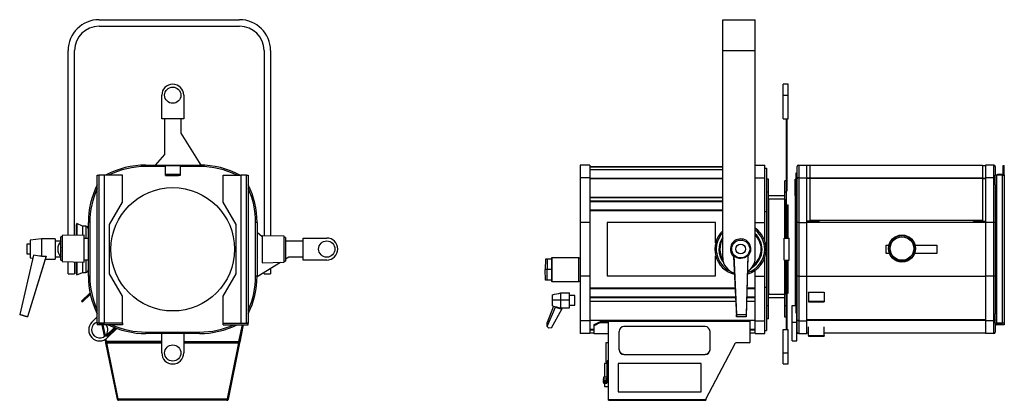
# Model space of a CAD drawing. Header units: millimetres. Extents: x 92 to 1304, y 129 to 1369.
# Tile 4 of 4: x 92 to 1304, y 900 to 1369. Entities that reach past the tile are written whole.
import ezdxf

# ---------------------------------------------------------------- set-up
doc = ezdxf.new("R2010")
doc.units = ezdxf.units.MM

msp = doc.modelspace()

# ---------------------------------------------------------------- linework, layer by layer
at = {"color": 7, "linetype": 'Continuous', "lineweight": 25}
for p, q in [((190.1, 1369.3), (363.1, 1369.3)), ((957.5, 1331.3), (957.5, 1369.3)), ((957.5, 1369.3), (997.5, 1369.3)), ((997.5, 1331.3), (997.5, 1369.3)), ((190.1, 1361.3), (363.1, 1361.3)), ((152.1, 1103.6), (152.1, 1331.3)), ((160.1, 1103.8), (160.1, 1331.3)), ((393.1, 1331.3), (393.1, 1103.2)), ((401.1, 1331.3), (401.1, 1103)), ((957.5, 1076.3), (957.5, 1331.3)), ((957.5, 1331.3), (997.5, 1331.3)), ((997.5, 1076.3), (997.5, 1331.3)), ((1037.9, 1289.8), (1031.9, 1289.8)), ((1031.9, 1276.3), (1031.9, 1289.8)), ((1037.9, 1276.3), (1037.9, 1289.8)), ((267.3, 1247.3), (267.3, 1276.3)), ((294.3, 1276.3), (294.3, 1247.3)), ((1031.9, 1276.3), (1037.9, 1276.3)), ((1031.9, 1247.3), (1031.9, 1276.3)), ((1037.9, 1247.3), (1037.9, 1276.3)), ((294.3, 1247.3), (267.3, 1247.3)), ((270.9, 1203.2), (270.9, 1247.3)), ((290.8, 1247.3), (290.8, 1229.7)), ((1031.9, 1247.3), (1037.9, 1247.3)), ((1035.9, 1203.2), (1035.9, 1247.3)), ((1036.7, 1203.2), (1036.7, 1247.3)), ((290.8, 1229.7), (315.4, 1190.3)), ((259.7, 1190.3), (270.9, 1203.2)), ((1035.9, 1203.2), (1036.7, 1203.2)), ((1035.9, 1170.8), (1035.9, 1203.2)), ((1036.7, 1158.4), (1036.7, 1203.2)), ((247.8, 1188.5), (247.8, 1190.3)), ((247.8, 1190.3), (313.8, 1190.3)), ((271.8, 1189.5), (289.8, 1189.5)), ((271.8, 1179), (271.8, 1189.5)), ((289.8, 1189.5), (289.8, 1179)), ((313.8, 1190.3), (313.8, 1188.5)), ((794.1, 1190.3), (782.1, 1190.3)), ((782.1, 1190.3), (782.1, 1174.5)), ((794.1, 1190.3), (794.1, 1174.5)), ((794.1, 1188.5), (957.5, 1188.5)), ((997.5, 1190.3), (1009.2, 1190.3)), ((1009.2, 1174.5), (1009.2, 1190.3)), ((1049.1, 1173.2), (1049.1, 1188.5)), ((1050.9, 1190.3), (1050.9, 1174.5)), ((1050.9, 1190.3), (1060.9, 1190.3)), ((1060.9, 1174.5), (1060.9, 1190.3)), ((1064.9, 1189.5), (1060.9, 1189.5)), ((1064.9, 1190.3), (1276.9, 1190.3)), ((1064.9, 1174.7), (1064.9, 1190.3)), ((1276.9, 1190.3), (1276.9, 1174.7)), ((1276.9, 1189.5), (1280.9, 1189.5)), ((1290.9, 1190.3), (1280.9, 1190.3)), ((1280.9, 1190.3), (1280.9, 1174.5)), ((1290.9, 1174.5), (1290.9, 1190.3)), ((1292.7, 1188.5), (1292.7, 1177.6)), ((1302.4, 1189.5), (1303.9, 1189.5)), ((1302.4, 1179), (1302.4, 1189.5)), ((1303.9, 1179), (1303.9, 1189.5)), ((188, 1177.6), (190, 1177.6)), ((188, 995.6), (188, 1177.6)), ((190, 1177.6), (190, 995.6)), ((197, 1177.6), (190, 1177.6)), ((197, 995.6), (197, 1177.6)), ((219, 1177.6), (197, 1177.6)), ((219, 1144.6), (219, 1177.6)), ((271.8, 1179), (289.8, 1179)), ((271.8, 1177.5), (271.8, 1179)), ((271.8, 1177.5), (287.8, 1177.5)), ((289.8, 1177.5), (287.8, 1177.5)), ((289.8, 1179), (289.8, 1177.5)), ((342.7, 1144.6), (342.7, 1177.6)), ((342.7, 1177.6), (364.7, 1177.6)), ((364.7, 1177.6), (364.7, 995.6)), ((371.7, 1177.6), (364.7, 1177.6)), ((371.7, 995.6), (371.7, 1177.6)), ((371.7, 1177.6), (373.7, 1177.6)), ((373.7, 1177.6), (373.7, 995.6)), ((794.1, 1184.7), (957.5, 1184.7)), ((1009.2, 1186.5), (1011.2, 1186.5)), ((1011.2, 1186.5), (1011.2, 1133)), ((1047.9, 1180.5), (1049.1, 1180.5)), ((1047.9, 1150.5), (1047.9, 1180.5)), ((1294.7, 1177.6), (1292.7, 1177.6)), ((1292.7, 1165.8), (1292.7, 1177.6)), ((1294.7, 995.6), (1294.7, 1177.6)), ((1301.7, 1177.6), (1294.7, 1177.6)), ((1295.4, 1179), (1302.4, 1179)), ((1295.4, 1179), (1295.4, 1177.6)), ((1301.7, 995.6), (1301.7, 1177.6)), ((1301.7, 1177.6), (1303.7, 1177.6)), ((1302.4, 1179), (1303.9, 1179)), ((1303.7, 1177.6), (1303.7, 995.6)), ((794.1, 1174.5), (782.1, 1174.5)), ((782.1, 1174.5), (782.1, 1119.5)), ((794.1, 1174.5), (794.1, 1119.5)), ((997.5, 1174.5), (1009.2, 1174.5)), ((1009.2, 1119.5), (1009.2, 1174.5)), ((1013.9, 1172.8), (1011.9, 1172.8)), ((1011.9, 1156.8), (1011.9, 1172.8)), ((1013.9, 1156.8), (1013.9, 1172.8)), ((1035.9, 1170.8), (1033.9, 1170.8)), ((1033.9, 1156.8), (1033.9, 1170.8)), ((1035.9, 1156.8), (1035.9, 1170.8)), ((1046.7, 1172.8), (1047.9, 1172.8)), ((1046.7, 1152.8), (1046.7, 1172.8)), ((1049.1, 1119.5), (1049.1, 1173.2)), ((1050.9, 1174.5), (1050.9, 1119.5)), ((1050.9, 1174.5), (1060.9, 1174.5)), ((1060.9, 1119.5), (1060.9, 1174.5)), ((1064.9, 1174.7), (1276.9, 1174.7)), ((1064.9, 1174.3), (1064.9, 1174.7)), ((1064.9, 1122), (1064.9, 1174.3)), ((1064.9, 1174.3), (1276.9, 1174.3)), ((1276.9, 1174.7), (1276.9, 1174.3)), ((1276.9, 1174.3), (1276.9, 1122)), ((1280.9, 1174.5), (1280.9, 1119.5)), ((1290.9, 1174.5), (1280.9, 1174.5)), ((1290.9, 1119.5), (1290.9, 1174.5)), ((1292.7, 1165.8), (1292.7, 1119.5)), ((1013.9, 1156.8), (1011.9, 1156.8)), ((1011.9, 1016.8), (1011.9, 1156.8)), ((1013.9, 1016.8), (1013.9, 1156.8)), ((1033.9, 1152.2), (1013.9, 1152.2)), ((1035.9, 1156.8), (1033.9, 1156.8)), ((1033.9, 1100.3), (1033.9, 1156.8)), ((1035.9, 1158.4), (1036.7, 1158.4)), ((1035.9, 1100.3), (1035.9, 1156.8)), ((1047.9, 1152.8), (1046.7, 1152.8)), ((1046.7, 1152.8), (1046.7, 1024.3)), ((203, 1116.9), (219, 1144.6)), ((358.7, 1116.9), (342.7, 1144.6)), ((794.1, 1150.6), (957.5, 1150.6)), ((794.1, 1150.3), (957.5, 1150.3)), ((1033.9, 1148.2), (1013.9, 1148.2)), ((1013.9, 1148.2), (1013.9, 1030.8)), ((1033.9, 1148.2), (1033.9, 1100.3)), ((1037.2, 1141.3), (1038, 1141.3)), ((1037.2, 1100.3), (1037.2, 1141.3)), ((1038, 1100.3), (1038, 1141.3)), ((1049.1, 1150.5), (1047.9, 1150.5)), ((1047.9, 1150.5), (1047.9, 1018.5)), ((1009.2, 1133), (1011.2, 1133)), ((1011.2, 1133), (1011.2, 1040)), ((162.9, 1118.1), (162.1, 1116.3)), ((162.1, 1116.3), (162.1, 1103.9)), ((169.8, 1114.9), (162.9, 1118.1)), ((162.9, 1118.1), (162.9, 1103.9)), ((173.9, 1114.9), (169.8, 1114.9)), ((169.8, 1114.9), (169.8, 1104.1)), ((178.8, 1119.5), (177, 1119.5)), ((177, 1053.5), (177, 1119.5)), ((178.8, 1119.5), (178.8, 1053.5)), ((203, 1056.4), (203, 1116.9)), ((358.7, 1056.4), (358.7, 1116.9)), ((382.8, 1053.5), (382.8, 1119.5)), ((384.6, 1119.5), (382.8, 1119.5)), ((384.6, 1119.5), (384.6, 1053.5)), ((794.1, 1119.5), (782.1, 1119.5)), ((782.1, 1119.5), (782.1, 1053.5)), ((794.1, 1119.5), (794.1, 1053.5)), ((948.7, 1119.5), (815.4, 1119.5)), ((815.4, 1119.5), (815.4, 1053.7)), ((948.7, 1094.5), (948.7, 1119.5)), ((1009.2, 1096.8), (1009.2, 1119.5)), ((1050.9, 1119.5), (1049.1, 1119.5)), ((1049.1, 1053.5), (1049.1, 1119.5)), ((1050.9, 1119.5), (1060.9, 1119.5)), ((1050.9, 1119.5), (1050.9, 1053.5)), ((1075.9, 1121), (1060.9, 1121)), ((1075.9, 1121), (1060.9, 1121)), ((1060.9, 1119.9), (1280.9, 1119.9)), ((1060.9, 1053.5), (1060.9, 1119.5)), ((1276.9, 1122), (1064.9, 1122)), ((1276.9, 1122), (1064.9, 1122)), ((1064.9, 1122), (1064.9, 1122)), ((1075.9, 1122), (1075.9, 1121)), ((1075.9, 1121), (1075.9, 1121)), ((1265.9, 1121), (1265.9, 1122)), ((1265.9, 1121), (1280.9, 1121)), ((1265.9, 1121), (1280.9, 1121)), ((1265.9, 1121), (1265.9, 1121)), ((1276.9, 1122), (1276.9, 1122)), ((1290.9, 1119.5), (1280.9, 1119.5)), ((1280.9, 1119.5), (1280.9, 1053.5)), ((1292.7, 1119.5), (1290.9, 1119.5)), ((1290.9, 1053.5), (1290.9, 1119.5)), ((1292.7, 1119.5), (1292.7, 1053.5)), ((171.8, 1104.1), (144.8, 1103.4)), ((144.8, 1103.4), (144.8, 1071.4)), ((171.8, 1089.6), (171.8, 1104.1)), ((176.9, 1111.9), (176.9, 1100.3)), ((384.6, 1107.7), (390.9, 1102.2)), ((417.9, 1102.5), (390.9, 1103.2)), ((390.9, 1103.2), (390.9, 1069.8)), ((417.9, 1084.2), (417.9, 1102.5)), ((105.3, 1092.8), (101.3, 1092.8)), ((101.3, 1092.8), (101.3, 1080.8)), ((119.3, 1099.3), (105.3, 1097.8)), ((105.3, 1097.8), (105.3, 1075.8)), ((136.3, 1099.3), (119.3, 1099.3)), ((119.3, 1099.3), (119.3, 1077.9)), ((136.3, 1099.3), (136.3, 1074.3)), ((143.1, 1096.3), (136.3, 1096.3)), ((144.8, 1101.9), (143.1, 1101.9)), ((143.1, 1089.4), (143.1, 1101.9)), ((171.8, 1100.3), (177, 1100.3)), ((419.6, 1101), (417.9, 1101)), ((419.6, 1101), (419.6, 1072)), ((419.6, 1096.8), (441.3, 1096.8)), ((441.3, 1073.3), (441.3, 1100.3)), ((441.3, 1100.3), (470.3, 1100.3)), ((969.2, 1093.9), (970.6, 1095.5)), ((1033.2, 1073.3), (1033.2, 1100.3)), ((1033.2, 1100.3), (1039.2, 1100.3)), ((1039.2, 1073.3), (1039.2, 1100.3)), ((1158.7, 1081.4), (1158.7, 1091.7)), ((1158.7, 1091.7), (1161.9, 1091.7)), ((1194.2, 1091.7), (1221, 1091.7)), ((1221, 1091.7), (1221, 1081.4)), ((109.4, 1079.4), (92.5, 1006)), ((101.3, 1080.8), (105.3, 1080.8)), ((143.1, 1072.9), (143.1, 1089.4)), ((171.8, 1070.7), (171.8, 1089.6)), ((417.9, 1070.5), (417.9, 1084.2)), ((948.7, 1053.7), (948.7, 1078.5)), ((971, 1079.2), (974.2, 1006)), ((988.2, 1079.4), (986.2, 1006)), ((1162.4, 1081.4), (1158.7, 1081.4)), ((1221, 1081.4), (1193.6, 1081.4)), ((124.9, 1077.9), (102.2, 1003.5)), ((123.8, 1074.3), (102.2, 1003.4)), ((105.3, 1075.8), (108.5, 1075.5)), ((123.8, 1074.3), (136.3, 1074.3)), ((136.3, 1077.3), (143.1, 1077.3)), ((143.1, 1072.9), (144.8, 1072.9)), ((144.8, 1071.4), (171.8, 1070.7)), ((152.1, 1056.3), (152.1, 1071.2)), ((160.1, 1071), (160.1, 1056.3)), ((162.1, 1071), (162.1, 1056.7)), ((162.9, 1070.9), (162.9, 1054.9)), ((169.8, 1070.8), (169.8, 1058.1)), ((177, 1073.3), (171.8, 1073.3)), ((176.9, 1073.3), (176.9, 1061.1)), ((413.4, 1070.4), (384.6, 1052.4)), ((390.9, 1069.8), (417.9, 1070.5)), ((417.9, 1072), (419.6, 1072)), ((423.7, 1076.9), (419.6, 1074.3)), ((441.3, 1076.9), (423.7, 1076.9)), ((470.3, 1073.3), (441.3, 1073.3)), ((739.5, 1074.5), (739.1, 1061.5)), ((741.5, 1074.5), (739.5, 1074.5)), ((741.5, 1074.5), (741.3, 1061.5)), ((746.7, 1074.5), (741.5, 1074.5)), ((747.3, 1076), (746.7, 1076)), ((746.7, 1076), (746.7, 1047)), ((747.3, 1076), (747.3, 1047)), ((780.3, 1076), (747.3, 1076)), ((780.3, 1047), (780.3, 1076)), ((780.3, 1076), (782.1, 1076)), ((970.9, 1077.8), (974.2, 1003.4)), ((988.3, 1077.9), (986.2, 1003.5)), ((1009.2, 1053.5), (1009.2, 1076.3)), ((1033.2, 1073.3), (1039.2, 1073.3)), ((1033.9, 1016.8), (1033.9, 1073.3)), ((1033.9, 1073.3), (1033.9, 1030.8)), ((1035.9, 1016.8), (1035.9, 1073.3)), ((1036.7, 1005.4), (1036.7, 1073.3)), ((1037.2, 1038), (1037.2, 1073.3)), ((1038, 1038), (1038, 1073.3)), ((152.1, 1056.3), (160.1, 1056.3)), ((162.1, 1056.7), (162.9, 1054.9)), ((162.9, 1054.9), (169.8, 1058.1)), ((169.8, 1058.1), (173.9, 1058.1)), ((219, 1028.7), (203, 1056.4)), ((342.7, 1028.7), (358.7, 1056.4)), ((393.1, 1056.3), (393.1, 1057.7)), ((393.1, 1056.3), (401.1, 1056.3)), ((401.1, 1062.7), (401.1, 1056.3)), ((741.3, 1061.5), (739.1, 1061.5)), ((739.5, 1048.5), (739.1, 1061.5)), ((746.7, 1061.5), (741.3, 1061.5)), ((741.5, 1048.5), (741.3, 1061.5)), ((997.2, 1053.5), (997.2, 1060.5)), ((178.8, 1053.5), (177, 1053.5)), ((384.6, 1053.5), (382.8, 1053.5)), ((741.5, 1048.5), (739.5, 1048.5)), ((746.7, 1048.5), (741.5, 1048.5)), ((747.3, 1047), (746.7, 1047)), ((747.3, 1047), (780.3, 1047)), ((782.1, 1047), (780.3, 1047)), ((794.1, 1053.5), (782.1, 1053.5)), ((782.1, 1053.5), (782.1, 998.5)), ((794.1, 1053.5), (794.1, 998.5)), ((815.4, 1053.7), (948.7, 1053.7)), ((997.2, 1053.5), (1009.2, 1053.5)), ((997.2, 998.5), (997.2, 1053.5)), ((1009.2, 998.5), (1009.2, 1053.5)), ((1049.1, 1002.6), (1049.1, 1053.5)), ((1050.9, 1053.5), (1049.1, 1053.5)), ((1050.9, 1053.5), (1050.9, 998.5)), ((1050.9, 1053.5), (1060.9, 1053.5)), ((1060.9, 998.5), (1060.9, 1053.5)), ((1280.9, 1053.5), (1280.9, 998.5)), ((1290.9, 1053.5), (1280.9, 1053.5)), ((1290.9, 998.5), (1290.9, 1053.5)), ((1292.7, 1053.5), (1290.9, 1053.5)), ((1292.7, 1053.5), (1292.7, 1007.2)), ((179.1, 1033), (168.6, 1022.7)), ((179.5, 1031.3), (169.6, 1021.6)), ((748.1, 1024.1), (748.1, 1030.5)), ((758.1, 1024.3), (758.1, 1032.8)), ((758.1, 1032.8), (769.1, 1032.8)), ((769.1, 1024.3), (769.1, 1032.8)), ((1009.2, 1040), (1011.2, 1040)), ((1011.2, 1040), (1011.2, 986.5)), ((1033.9, 1030.8), (1013.9, 1030.8)), ((1037.2, 1038), (1037.2, 1032.3)), ((1037.2, 1038), (1038, 1038)), ((1037.2, 1032.3), (1038, 1032.3)), ((1038, 1032.3), (1038, 1038)), ((1062.9, 1033.2), (1062.9, 1033.5)), ((1082.4, 1033.2), (1062.9, 1033.2)), ((1062.9, 1033.2), (1062.9, 1022.7)), ((1082.4, 1033.5), (1082.4, 1033.2)), ((1082.4, 1033.2), (1082.4, 1022.7)), ((168.6, 1022.7), (169.6, 1021.6)), ((219, 995.6), (219, 1028.7)), ((342.7, 995.6), (342.7, 1028.7)), ((748.1, 1016.7), (748.1, 1024.1)), ((758.1, 1014.4), (758.1, 1024.3)), ((758.1, 1024.3), (769.1, 1024.3)), ((775.4, 1029.5), (769.1, 1029.5)), ((769.1, 1014.4), (769.1, 1024.3)), ((769.1, 1017.7), (775.4, 1017.7)), ((775.4, 1019.8), (775.4, 1029.5)), ((775.4, 1017.7), (775.4, 1019.8)), ((794.1, 1022.7), (973.4, 1022.7)), ((794.1, 1022.5), (973.4, 1022.5)), ((986.8, 1022.7), (997.2, 1022.7)), ((986.8, 1022.5), (997.2, 1022.5)), ((1033.9, 1026.8), (1013.9, 1026.8)), ((1046.7, 1024.3), (1047.9, 1024.3)), ((1046.7, 1024.3), (1046.7, 1017.3)), ((1047.9, 1018.5), (1049.1, 1018.5)), ((1047.9, 1007.9), (1047.9, 1018.5)), ((1062.9, 1022.7), (1062.9, 1021.6)), ((1062.9, 1022.7), (1082.4, 1022.7)), ((1062.9, 1021.6), (1082.4, 1021.6)), ((1082.4, 1022.7), (1082.4, 1021.6)), ((92.5, 1006), (102.2, 1003.5)), ((102.2, 1003.4), (92.5, 1006)), ((92.5, 1006), (92.5, 1006)), ((749.4, 1016.4), (741.6, 996.5)), ((741.6, 991.3), (751.5, 1015.4)), ((746.7, 989.9), (759.7, 1012.8)), ((751.7, 1015.9), (751.5, 1015.4)), ((751.5, 1015.4), (759.7, 1012.8)), ((758.1, 1014.4), (769.1, 1014.4)), ((759.7, 1012.8), (760.6, 1014.4)), ((974.2, 1006), (986.2, 1006)), ((974.2, 1003.4), (974.2, 1006)), ((986.2, 1006), (986.2, 1003.5)), ((1013.9, 1016.8), (1011.9, 1016.8)), ((1011.9, 1000.8), (1011.9, 1016.8)), ((1013.9, 1000.8), (1013.9, 1016.8)), ((1035.9, 1016.8), (1033.9, 1016.8)), ((1033.9, 1002.8), (1033.9, 1016.8)), ((1035.9, 1002.8), (1035.9, 1016.8)), ((1042.7, 1017.3), (1047.9, 1017.3)), ((1042.7, 996.8), (1042.7, 1017.3)), ((1048.7, 996.8), (1048.7, 1007.9)), ((1292.7, 995.6), (1292.7, 1007.2)), ((102.2, 1003.5), (102.2, 1003.4)), ((181.4, 996.8), (188, 1003.4)), ((219, 995.6), (188, 995.6)), ((188, 995.6), (188, 993.6)), ((190, 995.6), (188, 995.6)), ((219, 993.6), (188, 993.6)), ((190, 995.6), (197, 995.6)), ((190, 995.6), (190, 995.6)), ((197, 979.3), (194.1, 993.6)), ((197.9, 980), (195.1, 993.6)), ((197.9, 980.1), (195.2, 993.6)), ((219, 995.6), (219, 993.6)), ((219, 995.6), (219, 995.6)), ((342.7, 993.6), (342.7, 995.6)), ((342.7, 995.6), (373.7, 995.6)), ((342.7, 995.6), (342.7, 995.6)), ((342.7, 993.6), (373.7, 993.6)), ((366.6, 993.6), (362.3, 972.4)), ((362.3, 972.9), (366.5, 993.6)), ((367.6, 993.6), (363.3, 972.2)), ((364.7, 995.6), (371.7, 995.6)), ((373.7, 995.6), (371.7, 995.6)), ((371.7, 995.6), (371.7, 995.6)), ((373.7, 993.6), (373.7, 995.6)), ((741.6, 991.3), (741.6, 996.5)), ((794.1, 998.5), (782.1, 998.5)), ((782.1, 998.5), (782.1, 982.7)), ((794.1, 998.5), (794.1, 982.7)), ((799.1, 992.7), (799.1, 993.9)), ((807.1, 996.5), (807.1, 997.6)), ((807.1, 997.6), (816.8, 997.6)), ((807.1, 996.5), (816.8, 996.5)), ((816.8, 998.3), (991, 998.3)), ((816.8, 998.3), (816.8, 998.1)), ((816.8, 998.1), (991, 998.1)), ((816.8, 901.6), (816.8, 998.1)), ((986.2, 1003.5), (974.2, 1003.4)), ((991, 998.3), (991, 998.1)), ((991, 972.2), (991, 998.1)), ((997.2, 998.5), (1009.2, 998.5)), ((997.2, 982.7), (997.2, 998.5)), ((1009.2, 982.7), (1009.2, 998.5)), ((1013.9, 1000.8), (1011.9, 1000.8)), ((1035.9, 1002.8), (1033.9, 1002.8)), ((1035.9, 1005.4), (1036.7, 1005.4)), ((1035.9, 987.8), (1035.9, 1002.8)), ((1036.7, 987.8), (1036.7, 1005.4)), ((1042.7, 973.7), (1042.7, 996.8)), ((1042.7, 996.8), (1048.7, 996.8)), ((1048.7, 998.1), (1049.1, 998.1)), ((1048.7, 973.7), (1048.7, 996.8)), ((1049.1, 998.1), (1049.1, 1002.6)), ((1049.1, 984.5), (1049.1, 998.1)), ((1050.9, 998.5), (1060.9, 998.5)), ((1050.9, 998.5), (1050.9, 982.7)), ((1060.9, 982.7), (1060.9, 998.5)), ((1290.9, 998.5), (1280.9, 998.5)), ((1280.9, 998.5), (1280.9, 982.7)), ((1290.9, 982.7), (1290.9, 998.5)), ((1292.7, 995.6), (1292.7, 984.5)), ((1292.7, 995.6), (1294.7, 995.6)), ((1294.7, 995.6), (1301.7, 995.6)), ((1294.7, 995.6), (1294.7, 993.6)), ((1303.7, 995.6), (1294.7, 995.6)), ((1303.7, 993.6), (1294.7, 993.6)), ((1303.7, 995.6), (1301.7, 995.6)), ((1303.7, 995.6), (1303.7, 993.6)), ((199, 980.4), (209, 990.2)), ((200, 979.3), (210.6, 989.6)), ((211.9, 989.1), (200.5, 977.7)), ((247.8, 984.5), (247.8, 982.7)), ((247.8, 984.5), (313.8, 984.5)), ((313.8, 982.7), (247.8, 982.7)), ((267.3, 958.8), (267.3, 982.7)), ((294.3, 982.7), (294.3, 958.8)), ((313.8, 982.7), (313.8, 984.5)), ((743.6, 989.5), (741.6, 991.3)), ((746.7, 989.9), (743.6, 989.5)), ((794.1, 982.7), (782.1, 982.7)), ((794.1, 988.3), (799.1, 988.3)), ((794.1, 988.3), (799.1, 988.3)), ((794.1, 987.3), (799.1, 987.3)), ((794.1, 983.5), (799.1, 983.5)), ((799.1, 982.3), (799.1, 992.7)), ((816.8, 982.3), (799.1, 982.3)), ((829.8, 985.3), (829.8, 962.8)), ((935.8, 991.2), (835.8, 991.2)), ((941.8, 962.8), (941.8, 985.3)), ((991, 988.3), (997.2, 988.3)), ((991, 988.3), (997.2, 988.3)), ((991, 987.3), (997.2, 987.3)), ((991, 983.5), (997.2, 983.5)), ((997.2, 982.7), (1009.2, 982.7)), ((1009.2, 986.5), (1011.2, 986.5)), ((1031.9, 958.8), (1031.9, 987.8)), ((1031.9, 987.8), (1037.9, 987.8)), ((1037.9, 958.8), (1037.9, 987.8)), ((1048.7, 992.5), (1049.1, 992.5)), ((1050.9, 982.7), (1060.9, 982.7)), ((1060.9, 983.5), (1062.9, 983.5)), ((1062.9, 980.4), (1062.9, 990.9)), ((1082.4, 980.4), (1082.4, 990.9)), ((1082.4, 983.5), (1280.9, 983.5)), ((1290.9, 982.7), (1280.9, 982.7)), ((198.4, 972.2), (197.7, 975.6)), ((198.4, 972.2), (199.4, 972.4)), ((198.6, 971.2), (198.4, 972.2)), ((199.4, 972.4), (198.6, 976.2)), ((199.6, 971.4), (198.6, 971.2)), ((212.8, 901.8), (198.6, 971.2)), ((199.4, 972.9), (198.7, 976.2)), ((199, 980.4), (200, 979.3)), ((199.4, 972.4), (199.6, 971.4)), ((199.6, 971.5), (267.3, 971.5)), ((199.6, 971.5), (199.6, 971.3)), ((213.7, 902), (199.6, 971.4)), ((213.7, 902.3), (199.6, 971.3)), ((362, 971.5), (294.3, 971.5)), ((362.1, 971.4), (347.9, 902)), ((348, 902.3), (362, 971.3)), ((363.1, 971.2), (348.9, 901.8)), ((362, 971.5), (362, 971.3)), ((362.1, 971.4), (362.3, 972.4)), ((363.1, 971.2), (362.1, 971.4)), ((362.3, 972.4), (363.3, 972.2)), ((363.3, 972.2), (363.1, 971.2)), ((816.8, 971.3), (813.8, 971.3)), ((813.8, 971.3), (813.8, 947.7)), ((936.8, 901.8), (973, 971.2)), ((990, 971.2), (973, 971.2)), ((990, 971.2), (991, 972.2)), ((1042.7, 973.7), (1048.7, 973.7)), ((1062.9, 980.4), (1082.4, 980.4)), ((1062.9, 980.4), (1062.9, 979.3)), ((1062.9, 979.3), (1082.4, 979.3)), ((1082.4, 980.4), (1082.4, 979.3)), ((835.8, 957.1), (935.8, 957.1)), ((835.8, 957.1), (835.8, 956.9)), ((935.8, 957.1), (935.8, 956.9)), ((1031.9, 958.8), (1037.9, 958.8)), ((1031.9, 945.3), (1031.9, 958.8)), ((1037.9, 945.3), (1037.9, 958.8)), ((815.1, 945.7), (812.1, 945.7)), ((812.1, 945.7), (812.1, 928.8)), ((813.8, 947.7), (815.1, 947.7)), ((816.8, 949.3), (815.1, 949.3)), ((815.1, 938.3), (815.1, 949.3)), ((828.6, 945.7), (828.6, 910.8)), ((931.1, 945.7), (828.6, 945.7)), ((835.8, 956.9), (935.8, 956.9)), ((931.1, 910.8), (931.1, 945.7)), ((1031.9, 945.3), (1037.9, 945.3)), ((815.1, 927.6), (815.1, 938.3)), ((207.7, 931.5), (207.7, 931.5)), ((815.1, 928.8), (810.9, 928.8)), ((810.9, 928.8), (810.9, 927)), ((810.9, 925), (810.9, 927)), ((810.9, 927), (814.7, 927)), ((810.9, 925), (814.7, 925)), ((810.9, 925), (810.9, 924.2)), ((810.9, 922.3), (810.9, 924.2)), ((810.9, 924.2), (814.7, 924.2)), ((810.9, 922.3), (814.7, 922.3)), ((810.9, 922.3), (810.9, 921.6)), ((810.9, 921.6), (814.7, 921.6)), ((812.1, 921.6), (812.1, 917.3)), ((814.7, 927.6), (814.7, 927.3)), ((814.7, 927.6), (815.1, 927.6)), ((814.7, 927), (814.7, 927.6)), ((814.7, 927.3), (816.8, 927.3)), ((814.7, 925), (814.7, 927)), ((814.7, 927), (814.7, 925)), ((814.7, 925), (814.7, 924.2)), ((814.7, 922.3), (814.7, 924.2)), ((814.7, 924.2), (814.7, 922.3)), ((814.7, 922.3), (814.7, 921.6)), ((815.2, 927.2), (815.2, 927.3)), ((815.2, 927.2), (816.8, 927.2)), ((350.1, 912.5), (350.1, 912.5)), ((812.1, 917.3), (816.8, 917.3)), ((828.6, 911), (931.1, 911)), ((828.6, 910.8), (931.1, 910.8)), ((212.6, 907.7), (212.6, 907.7)), ((212.8, 901.8), (213.7, 902)), ((213.8, 901.8), (212.8, 901.6)), ((212.8, 901.6), (212.8, 901.8)), ((213.7, 902.3), (348, 902.3)), ((213.8, 901.8), (213.7, 902)), ((213.9, 901.6), (213.8, 902.3)), ((214.2, 900.5), (214.2, 901.5)), ((347.5, 901.5), (214.2, 901.5)), ((347.5, 900.5), (214.2, 900.5)), ((243.1, 902.3), (243.1, 901.5)), ((322.9, 902.3), (322.9, 901.5)), ((347.5, 901.5), (347.5, 900.5)), ((347.9, 902.3), (347.8, 901.6)), ((348.9, 901.8), (347.9, 902)), ((347.9, 902), (347.9, 901.8)), ((348.9, 901.6), (347.9, 901.8)), ((348.9, 901.8), (348.9, 901.6)), ((816.8, 901.6), (936.8, 901.6)), ((816.8, 900.5), (816.8, 901.6)), ((816.8, 900.5), (936.8, 900.5)), ((936.8, 901.6), (936.8, 901.8)), ((936.8, 901.6), (936.8, 900.5))]:
    msp.add_line(p, q, dxfattribs=at)
at = {"color": 8, "linetype": 'Continuous', "lineweight": 25}
for p, q in [((271.8, 1188.5), (247.8, 1188.5)), ((313.8, 1188.5), (289.8, 1188.5)), ((957.5, 1187.6), (794.1, 1187.6)), ((1302.4, 1179), (1302.4, 1177.6)), ((794.1, 1174.1), (957.5, 1174.1)), ((794.1, 1173.8), (957.5, 1173.8)), ((1064.9, 1174.1), (1060.9, 1174.1)), ((1064.9, 1173.8), (1060.9, 1173.8)), ((1276.9, 1174.1), (1280.9, 1174.1)), ((1276.9, 1173.8), (1280.9, 1173.8)), ((794.1, 1146.3), (957.5, 1146.3)), ((957.5, 1145), (794.1, 1145)), ((794.1, 1135.3), (957.5, 1135.3)), ((957.5, 1133.8), (794.1, 1133.8)), ((173.9, 1114.9), (173.9, 1100.3)), ((997.5, 1119.5), (1009.2, 1119.5)), ((173.9, 1073.3), (173.9, 1058.1)), ((1060.9, 1053.5), (1280.9, 1053.5)), ((794.1, 1039.2), (972.6, 1039.2)), ((972.7, 1037.8), (794.1, 1037.8)), ((987.2, 1039.2), (997.2, 1039.2)), ((997.2, 1037.8), (987.2, 1037.8)), ((794.1, 1028.1), (973.1, 1028.1)), ((973.2, 1026.7), (794.1, 1026.7)), ((986.9, 1028.1), (997.2, 1028.1)), ((997.2, 1026.7), (986.9, 1026.7)), ((219, 995.6), (197, 995.6)), ((342.7, 995.6), (364.7, 995.6)), ((794.1, 999.3), (997.2, 999.3)), ((794.1, 999), (997.2, 999)), ((1280.9, 999.5), (1060.9, 999.5)), ((1280.9, 998.8), (1060.9, 998.8)), ((267.3, 972.9), (199.4, 972.9)), ((199.6, 971.3), (267.3, 971.3)), ((294.3, 972.9), (362.3, 972.9)), ((294.3, 971.3), (362, 971.3)), ((816.8, 938.3), (815.1, 938.3))]:
    msp.add_line(p, q, dxfattribs=at)
at = {"color": 7, "linetype": 'Continuous', "lineweight": 25}
for centre, radius in [((280.8, 1276.3), 10), ((280.8, 1086.5), 76), ((1178, 1087.4), 16.7), ((1178, 1087.4), 16), ((470.3, 1086.8), 10), ((979.6, 1086.8), 11), ((979.6, 1086.8), 6), ((1178, 1087.4), 14.5), ((280.8, 958.8), 10)]:
    msp.add_circle(centre, radius, dxfattribs=at)
for centre, radius, start, end in [((190.1, 1331.3), 38, 90, 180), ((363.1, 1331.3), 38, 0, 90), ((190.1, 1331.3), 30, 90, 180), ((363.1, 1331.3), 30, 0, 90), ((280.8, 1276.3), 13.5, 0, 180), ((247.8, 1086.5), 103.8, 90, 118.6195), ((313.8, 1086.5), 103.8, 61.3805, 90), ((1050.9, 1188.5), 1.8, 90, 180), ((1290.9, 1188.5), 1.8, 0, 90), ((1302.4, 1179), 0.01, 270, 0), ((1302.4, 1179), 1.51, 292.7767, 0), ((280.8, 1119.5), 103.8, 153.4852, 180), ((280.8, 1119.5), 103.8, 0, 26.5148), ((173.9, 1111.9), 3, 360, 90), ((979.3, 1086.5), 31.6, 133.5268, 256.4963), ((979.3, 1086.5), 29.8, 136.9361, 244.7755), ((979.3, 1086.5), 31.6, 0, 54.7698), ((979.3, 1086.5), 29.8, 0, 52.2688), ((979.3, 1086.5), 26.4, 0, 46.2991), ((152.8, 1086.8), 13.5, 135.3348, 224.7847), ((470.3, 1086.8), 13.5, 270, 90), ((979.3, 1086.5), 26.4, 145.5714, 217.7819), ((979.3, 1086.5), 12.5, 143.6356, 228.2092), ((979.6, 1086.8), 12.5, 314.3295, 226.5698), ((152.8, 1086.8), 10, 165.9301, 194.0699), ((979.3, 1086.5), 31.6, 285.5079, 0), ((979.3, 1086.5), 29.8, 286.5867, 0), ((979.3, 1086.5), 26.4, 302.5657, 0), ((977.5, 1076.3), 20, 180, 253.5218), ((977.5, 1076.3), 20, 301.0214, 0), ((173.9, 1061.1), 3, 270, 0), ((280.8, 1053.5), 103.8, 180, 206.5148), ((280.8, 1053.5), 103.8, 333.4852, 0), ((190.9, 987.2), 13.5, 135, 315), ((190.9, 987.2), 10, 107.182, 315), ((190.9, 987.2), 10, 315, 39.7486), ((247.8, 1086.5), 103.8, 243.4852, 270), ((313.8, 1086.5), 103.8, 270, 296.5148), ((1294.7, 995.6), 2, 180, 270), ((1294.7, 995.6), 0.001, 180, 270), ((835.8, 985.3), 5.94, 89.4251, 179.4131), ((935.9, 985.3), 5.94, 0.5868, 90.575), ((1050.9, 984.5), 1.8, 180, 270), ((1290.9, 984.5), 1.8, 270, 0), ((280.8, 958.8), 13.5, 180, 0), ((835.8, 963.1), 5.94, 180.5869, 270.5749), ((835.8, 962.9), 5.94, 180.5869, 270.5749), ((935.9, 963.1), 5.94, 269.425, 359.4132), ((935.9, 962.9), 5.94, 269.425, 359.4131), ((214.2, 901.9), 1.4, 191.5, 270), ((214.2, 901.9), 0.4, 191.5, 270), ((347.5, 901.9), 0.4, 270, 348.5), ((347.5, 901.9), 1.4, 270, 348.5)]:
    msp.add_arc(centre, radius, start, end, dxfattribs=at)
at = {"color": 8, "linetype": 'Continuous', "lineweight": 25}
for centre, radius, start, end in [((247.8, 1086.5), 102, 90, 116.7077), ((313.8, 1086.5), 102, 63.2923, 90), ((280.8, 1119.5), 102, 155.5898, 180), ((280.8, 1119.5), 102, 0, 24.4102), ((979.3, 1086.5), 26.5, 0, 46.4925), ((979.3, 1086.5), 25.4, 0, 44.1017), ((979.3, 1086.5), 26.5, 145.2768, 218.3303), ((979.3, 1086.5), 25.4, 149.0168, 212.177), ((979.3, 1086.5), 26.5, 302.0174, 0), ((979.3, 1086.5), 25.4, 308.1706, 0), ((280.8, 1053.5), 102, 180, 204.4102), ((280.8, 1053.5), 102, 335.5898, 0), ((247.8, 1086.5), 102, 245.5898, 270), ((313.8, 1086.5), 102, 270, 294.4102)]:
    msp.add_arc(centre, radius, start, end, dxfattribs=at)
at = {"color": 7, "linetype": 'Continuous', "lineweight": 25}
for centre, major_axis, ratio, start_param, end_param in [((979.6, 1087.1), (-0.1, 11.6), 0.999694, 2.305876, 3.977309), ((-872.9, 1086.8), (1383.8, -0.3), 0.00903, 5.511957, 5.517768), ((127.6, 1086.8), (3.8, 12.5), 0.002194, 2.362758, 3.142263)]:
    msp.add_ellipse(centre, major_axis=major_axis, ratio=ratio, start_param=start_param, end_param=end_param, dxfattribs=at)
for points, knots in [([(1050.9, 1174.5), (1050.8, 1174.5), (1050.7, 1174.5), (1050.6, 1174.5), (1050.5, 1174.5), (1050.4, 1174.5), (1050.2, 1174.5), (1050, 1174.4), (1049.7, 1174.3), (1049.5, 1174.1), (1049.3, 1173.9), (1049.1, 1173.6), (1049.1, 1173.3), (1049.1, 1173.2), (1049.1, 1173.2)], [0, 0, 0, 0, 0.042516, 0.085039, 0.127584, 0.170162, 0.212777, 0.317813, 0.42324, 0.527901, 0.633015, 0.844386, 0.994175, 1, 1, 1, 1]), ([(1292.7, 1173.2), (1292.7, 1173.3), (1292.7, 1173.3), (1292.7, 1173.4), (1292.6, 1173.5), (1292.6, 1173.7), (1292.4, 1173.9), (1292.1, 1174.2), (1291.7, 1174.4), (1291.3, 1174.5), (1291, 1174.5), (1290.9, 1174.5), (1290.9, 1174.5)], [0, 0, 0, 0, 0.040991, 0.081968, 0.122926, 0.222877, 0.322554, 0.536259, 0.747947, 0.854236, 0.960315, 1, 1, 1, 1]), ([(1050.9, 998.5), (1050.8, 998.5), (1050.7, 998.5), (1050.6, 998.5), (1050.5, 998.5), (1050.4, 998.5), (1050.2, 998.6), (1050, 998.7), (1049.7, 998.8), (1049.5, 998.9), (1049.3, 999.2), (1049.1, 999.5), (1049.1, 999.7), (1049.1, 999.8), (1049.1, 999.8)], [0, 0, 0, 0, 0.042516, 0.085039, 0.127584, 0.170162, 0.212777, 0.317813, 0.42324, 0.527901, 0.633015, 0.844386, 0.994175, 1, 1, 1, 1]), ([(1292.7, 999.8), (1292.7, 999.8), (1292.7, 999.7), (1292.7, 999.6), (1292.6, 999.5), (1292.6, 999.4), (1292.4, 999.1), (1292.1, 998.8), (1291.7, 998.6), (1291.3, 998.5), (1291, 998.5), (1290.9, 998.5), (1290.9, 998.5)], [0, 0, 0, 0, 0.040991, 0.081968, 0.122926, 0.222877, 0.322554, 0.536259, 0.747947, 0.854236, 0.960315, 1, 1, 1, 1]), ([(199.4, 972.9), (199.4, 972.7), (199.4, 972.6), (199.5, 972.2), (199.5, 972.1), (199.5, 971.8), (199.6, 971.7), (199.6, 971.6), (199.6, 971.5), (199.6, 971.5)], [0, 0, 0, 0, 0.25, 0.25, 0.5, 0.5, 0.75, 0.75, 1, 1, 1, 1]), ([(362, 971.5), (362.1, 971.5), (362.1, 971.6), (362.1, 971.7), (362.1, 971.8), (362.2, 972.1), (362.2, 972.2), (362.2, 972.6), (362.3, 972.7), (362.3, 972.9)], [0, 0, 0, 0, 0.25, 0.25, 0.5, 0.5, 0.75, 0.75, 1, 1, 1, 1])]:
    msp.add_open_spline(points, degree=3, knots=knots, dxfattribs=at)
for points in [[(119.3, 1077.9), (116, 1078.3), (112.7, 1078.8), (109.4, 1079.4)], [(971, 1079.2), (971, 1078.7), (971, 1078.2), (971, 1077.7)], [(988.3, 1077.9), (988.3, 1078.3), (988.3, 1078.8), (988.2, 1079.4)], [(748.1, 1030.5), (751.4, 1031.3), (754.8, 1032), (758.1, 1032.8)], [(748.1, 1024.1), (751.4, 1024.2), (754.8, 1024.3), (758.1, 1024.3)], [(748.1, 1016.7), (751.4, 1015.9), (754.8, 1015.2), (758.1, 1014.4)], [(799.1, 993.9), (801.7, 995), (804.4, 996.3), (807.1, 997.6)], [(799.1, 992.7), (801.7, 993.9), (804.4, 995.2), (807.1, 996.5)]]:
    msp.add_open_spline(points, degree=3, dxfattribs=at)

doc.saveas('drawing.dxf')
